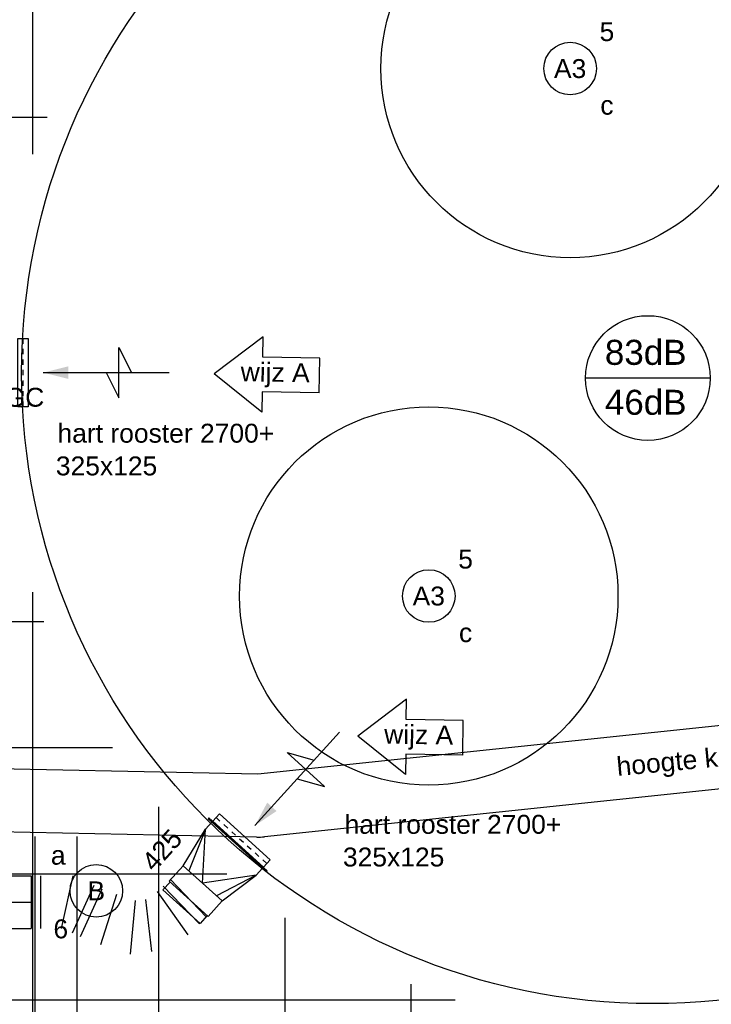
# Model space of a CAD drawing. Extents: x -132501 to 411300, y -42818 to 427495.
# Tile 86 of 256: x 24745 to 28035, y 17692 to 22376. Entities that reach past the tile are written whole.
import ezdxf
from ezdxf.enums import TextEntityAlignment as Align

# ---------------------------------------------------------------- set-up
doc = ezdxf.new("R2010")
doc.units = 0
doc.header["$LTSCALE"] = 50
doc.linetypes.add('CENTER2', pattern=[28.575, 19.05, -3.175, 3.175, -3.175])
doc.linetypes.add('STREEPJES', pattern=[0.1, 0.05, -0.05])
doc.layers.get('0').update_dxf_attribs({"linetype": 'CONTINUOUS'})
for name, color, linetype in [('45 Plafond 2D arcering', 7, 'CONTINUOUS'), ('brandmelddecibels', 3, 'CONTINUOUS'), ('EL6131--', 2, 'CONTINUOUS'), ('EL6222--', 3, 'CONTINUOUS'), ('EL6311--', 3, 'CONTINUOUS'), ('EL6350--', 3, 'CONTINUOUS'), ('EL6522--', 3, 'CONTINUOUS'), ('EM6131--', 1, 'CONTINUOUS'), ('WL524---', 90, 'CONTINUOUS'), ('WL570---_RETOUR', 112, 'CONTINUOUS'), ('WL570---_RETOUR_HL', 8, 'CONTINUOUS'), ('WL570---_RETOUR_RST', 2, 'CONTINUOUS'), ('WL570---_RETOUR_RST_HL', 1, 'CONTINUOUS'), ('WM570---_RETOUR', 1, 'CONTINUOUS'), ('WM570---_RETOUR_PR', 1, 'CONTINUOUS'), ('WM570---_RETOUR_RST_PR', 1, 'CONTINUOUS')]:
    doc.layers.add(name, color=color, linetype=linetype)
doc.styles.add('BURO-018', font='ARIAL.TTF', dxfattribs={"height": 63})

# ---------------------------------------------------------------- blocks, each defined once
blk = doc.blocks.new('1115B3A')
at = {"color": 0, "linetype": 'Continuous'}
blk.add_circle((0, 0), 2.5, dxfattribs=at)
at = {"color": 0, "linetype": 'Continuous', "style": 'BURO-018'}
for tag, p in [('E_GKAST', (0, 8)), ('E_GROEP', (0, 5)), ('E_SGROEP', (4.5, 5)), ('E_ARMCODE', (0, 0)), ('E_SLET', (4.5, -1))]:
    blk.add_attdef(tag, text='', height=1.8, dxfattribs=at).set_placement(p, align=Align.MIDDLE)
blk = doc.blocks.new('*U1440')
at = {"color": 0, "ltscale": 10}
blk.add_arc((-9.2, -150, -3030), 300, 83, 90, dxfattribs=at)
at = {"layer": 'EM6131--', "color": 1, "style": 'BURO-018'}
blk.add_attdef('POSNR', text='', height=90, dxfattribs=at).set_placement((0, 0), align=Align.MIDDLE)
blk = doc.blocks.new('*U1441')
at = {"color": 0, "ltscale": 10}
for p, q in [((0, 150, -3030), (3180, 150, -3030)), ((0, -150, -3030), (3180, -150, -3030))]:
    blk.add_line(p, q, dxfattribs=at)
at = {"layer": 'EM6131--', "color": 1, "style": 'BURO-018'}
blk.add_attdef('POSNR', text='', height=90, dxfattribs=at).set_placement((0, 0), align=Align.MIDDLE)
blk = doc.blocks.new('*U1443')
at = {"color": 0, "ltscale": 10}
for p, q in [((0, 150, -3030), (4519.9, 150, -3030)), ((0, -150, -3030), (4519.9, -150, -3030))]:
    blk.add_line(p, q, dxfattribs=at)
at = {"layer": 'EM6131--', "color": 1, "style": 'BURO-018'}
blk.add_attdef('POSNR', text='', height=90, dxfattribs=at).set_placement((0, 0), align=Align.MIDDLE)
blk = doc.blocks.new('*U1446')
at = {"color": 0, "ltscale": 10}
for p, q in [((0, 100, -2730), (5846.1, 100, -2730)), ((0, -100, -2730), (5846.1, -100, -2730))]:
    blk.add_line(p, q, dxfattribs=at)
at = {"layer": 'EM6131--', "color": 1, "style": 'BURO-018'}
blk.add_attdef('POSNR', text='', height=90, dxfattribs=at).set_placement((0, 0), align=Align.MIDDLE)
blk = doc.blocks.new('GAFGHYHY')
at = {"layer": '45 Plafond 2D arcering', "linetype": 'Continuous'}
h = blk.add_hatch(dxfattribs=at)
h.set_pattern_fill('RASTER_600_0002', color=8, style=0, pattern_type=2)
h.set_pattern_definition([(0, (329606.6, 263113), (0, 600), []), (90, (329606.6, 263113), (-600, 0), [])])
h.paths.add_polyline_path([(314958.4, 262579.2), (311651.4, 262579.2), (311651.4, 260865.8), (318334.4, 260865.8), (318334.4, 255497.5), (322319.4, 254963.9), (325862.9, 254725.7), (325862.9, 257249.3), (333290.9, 257249.3), (333290.9, 254942.5), (336798.3, 255489.7), (340391.3, 256042.1), (347581.1, 257147.4), (347540, 258187), (344346.2, 258187), (344274, 258060.1, -0.292774), (338835.2, 268361), (333245.8, 267502.2), (329585.4, 267292.1), (328865.2, 267293.5, 0.013134), (328865.7, 267533.5), (329496.9, 267532.3), (329497.1, 270676.8), (328743.1, 270676.8), (328743.1, 270841.8), (329497.1, 270841.8), (329497.1, 272301.8), (326028.6, 272301.8), (326028.6, 270841.8), (326783.1, 270841.8), (326783.1, 270676.8), (326008.6, 270676.8), (315530.3, 270676.8, -0.063565), (316101.1, 268525.1), (316090.1, 268527.3, -0.003567), (316103.7, 268406.4), (316579.8, 268479.9), (316533, 268710.4), (316694, 268745.3, -0.13568), (316434, 263929), (316278, 263981), (316414.8, 264432), (314732.6, 264432, 0.018168)], flags=0)
h.paths.add_polyline_path([(325877.2, 261732.8, -51.816741), (326135.7, 261974.1), (326121.5, 261988.2), (325864.1, 261748)], flags=0)
h.paths.add_polyline_path([(329466.1, 263438.9, -1), (335716.1, 263438.9, -1)], flags=0)
h.paths.add_polyline_path([(339101.7, 258177.8, -1), (333851.7, 258177.8, -1)], flags=0)
blk = doc.blocks.new('*U2186')
at = {"ltscale": 10}
blk.add_hatch(color=0, dxfattribs=at).paths.add_polyline_path([(96, 0), (216, 30), (216, -30)])
at = {"color": 0, "ltscale": 10}
for p, q in [((-24, 162.5, -2700), (24, 162.5, -2700)), ((-24, -162.5, -2700), (-24, 162.5, -2700)), ((24, 162.5, -2700), (24, -162.5, -2700)), ((456, -120, -2700), (456, 120, -2700)), ((456, 120, -2700), (516, 0, -2700)), ((96, 0, -2700), (696, 0, -2700)), ((396, 0, -2700), (456, -120, -2700)), ((24, -162.5, -2700), (-24, -162.5, -2700))]:
    blk.add_line(p, q, dxfattribs=at)
at = {"color": 8, "linetype": 'STREEPJES', "ltscale": 10}
blk.add_line((0, 162.5, -2700), (0, -162.5, -2700), dxfattribs=at)
at = {"layer": 'WL570---_RETOUR_RST_HL', "linetype": 'CENTER2'}
blk.add_circle((0, 0, -2700), 0.075, dxfattribs=at)
at = {"layer": 'WL570---_RETOUR_RST', "color": 1, "style": 'BURO-018'}
for tag in ['MC', 'Q']:
    blk.add_attdef(tag, text='', height=90, dxfattribs=at).set_placement((0, 0), align=Align.MIDDLE)
at = {"layer": 'WM570---_RETOUR_RST_PR', "color": 1, "style": 'BURO-018'}
blk.add_attdef('POSNR', text='', height=90, dxfattribs=at).set_placement((0, 0), align=Align.MIDDLE)
blk = doc.blocks.new('*U2190')
at = {"color": 0, "ltscale": 10}
for p, q in [((-50, 187.5, -2750), (-45, 187.5, -2750)), ((-50, -187.5, -2750), (-50, 187.5, -2750)), ((-45, -187.5, -2750), (-45, 187.5, -2750)), ((0, 162.5, -2750), (-45, 162.5, -2750)), ((0, 162.5, -2750), (200, 0, -2750)), ((0, 162.5, -2750), (200, 88.4, -2750)), ((200, 125, -2750), (0, 162.5, -2750)), ((300, 125, -2750), (200, 125, -2750)), ((200, -125, -2750), (200, 125, -2750)), ((300, -125, -2750), (300, 125, -2750)), ((300, 118.8, -2750), (350, 118.8, -2750)), ((350, 118.8, -2750), (350, -118.8, -2750)), ((200, 0, -2750), (0, -162.5, -2750)), ((0, -162.5, -2750), (200, -88.4, -2750)), ((200, -125, -2750), (0, -162.5, -2750)), ((300, -125, -2750), (200, -125, -2750)), ((300, -118.8, -2750), (350, -118.8, -2750)), ((-45, -162.5, -2750), (0, -162.5, -2750)), ((-50, -187.5, -2750), (-45, -187.5, -2750))]:
    blk.add_line(p, q, dxfattribs=at)
at = {"layer": 'WM570---_RETOUR_PR', "color": 1, "style": 'BURO-018'}
blk.add_attdef('POSNR', text='', height=90, dxfattribs=at).set_placement((0, 0), align=Align.MIDDLE)
blk = doc.blocks.new('*U2198')
at = {"color": 0, "ltscale": 10}
for p, q in [((0, 125, -2950), (696, 125, -2950)), ((0, -125, -2950), (0, 125, -2950)), ((696, 125, -2950), (696, -125, -2950)), ((0, -125, -2950), (696, -125, -2950))]:
    blk.add_line(p, q, dxfattribs=at)
at = {"layer": 'WL570---_RETOUR_HL', "linetype": 'CENTER2'}
blk.add_line((0, 0, -2950), (696, 0, -2950), dxfattribs=at)
at = {"layer": 'WM570---_RETOUR_PR', "color": 1, "style": 'BURO-018'}
blk.add_attdef('POSNR', text='', height=90, dxfattribs=at).set_placement((0, 0), align=Align.MIDDLE)
blk = doc.blocks.new('*U2199')
at = {"color": 0, "ltscale": 10}
for p, q in [((0, 125, -2950), (0, -125, -2950)), ((45.6, 125, -2950), (45.6, -125, -2950)), ((145.3, -125, -2950), (199.5, 125, -2950)), ((661.7, 109.6, -2950), (834.9, -70.7, -2950)), ((298.2, 80.1, -2950), (194.7, -147.4, -2950)), ((336.4, 62.7, -2950), (232.8, -164.8, -2950)), ((747.9, -154.3, -2950), (601.2, 51.5, -2950)), ((627.8, 77, -2950), (801, -103.3, -2950)), ((405.9, 36.5, -2950), (330.6, -202, -2950)), ((472.3, -246.7, -2950), (496.7, 7.8, -2950)), ((543.9, 13.3, -2950), (572.6, -235.1, -2950))]:
    blk.add_line(p, q, dxfattribs=at)
at = {"layer": 'WM570---_RETOUR_PR', "color": 1, "style": 'BURO-018'}
blk.add_attdef('POSNR', text='', height=90, dxfattribs=at).set_placement((0, 0), align=Align.MIDDLE)

msp = doc.modelspace()

# ---------------------------------------------------------------- linework, layer by layer
at = {"layer": 'brandmelddecibels'}
msp.add_line((28029.847, 20671.535), (27436.442, 20671.535), dxfattribs=at)
msp.add_circle((27733.1445, 20671.535), 296.7025, dxfattribs=at)
at = {"layer": 'EL6350--'}
for centre in [(27363.2937, 22144.0046), (26690.8621, 19634.4557)]:
    msp.add_circle(centre, 900, dxfattribs=at)
at = {"layer": 'WL570---_RETOUR', "color": 2}
for p, q in [((25902.9025, 20867.5921), (25670.6075, 20691.6472)), ((25901.433, 20770.5289), (25902.9025, 20867.5921)), ((26172.2172, 20766.4293), (25901.433, 20770.5289)), ((26169.7234, 20601.7143), (26172.2172, 20766.4293)), ((25897.4697, 20508.7507), (25670.6075, 20691.6472)), ((25898.9392, 20605.8139), (25897.4697, 20508.7507)), ((26169.7234, 20601.7143), (25898.9392, 20605.8139)), ((26585.399, 19143.5747), (26353.104, 18967.6298)), ((26583.9295, 19046.5115), (26585.399, 19143.5747)), ((26854.7137, 19042.4119), (26583.9295, 19046.5115)), ((26852.22, 18877.6968), (26854.7137, 19042.4119)), ((26579.9662, 18784.7333), (26353.104, 18967.6298)), ((26581.4357, 18881.7965), (26579.9662, 18784.7333)), ((26852.22, 18877.6968), (26581.4357, 18881.7965))]:
    msp.add_line(p, q, dxfattribs=at)
at = {"layer": 'WL570---_RETOUR_RST'}
msp.add_circle((27754.0223, 20695.1158), 3000, dxfattribs=at)

# ---------------------------------------------------------------- block references
at = {"layer": 'EL6131--'}
for name, p, rotation in [('*U1441', (29055.8269, 18970.5849, 3030), 186.0023512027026), ('*U1443', (25874.9188, 18637.2503, 3030), 178.8137282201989), ('*U1446', (24917.4008, 18490.4219, 2730), 270), ('*U1440', (25884.0918, 18637.0905, 3030), 186.0023512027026)]:
    msp.add_blockref(name, p, dxfattribs=dict(at, rotation=rotation))
at = {"layer": 'EL6311--'}
ref = msp.add_blockref('1115B3A', (27363.2937, 22144.0046), dxfattribs=dict(at, xscale=50, yscale=50, zscale=50))
ref.add_attrib('E_ARMCODE', 'A3', dxfattribs={"layer": '0', "color": 1, "linetype": 'Continuous', "height": 90, "style": 'BURO-018'}).set_placement((27363.2937, 22144.0046), align=Align.MIDDLE)
ref.add_attrib('E_SLET', 'c', dxfattribs={"layer": '0', "color": 1, "linetype": 'Continuous', "height": 90, "style": 'BURO-018'}).set_placement((27538.2937, 21969.0046), align=Align.MIDDLE)
ref.add_attrib('E_GROEP', '5', dxfattribs={"layer": '0', "color": 1, "linetype": 'Continuous', "height": 90, "style": 'BURO-018'}).set_placement((27538.2937, 22319.0046), align=Align.MIDDLE)
ref = msp.add_blockref('1115B3A', (26690.8621, 19634.4557), dxfattribs=dict(at, xscale=50, yscale=50, zscale=50))
ref.add_attrib('E_ARMCODE', 'A3', dxfattribs={"layer": '0', "color": 1, "linetype": 'Continuous', "height": 90, "style": 'BURO-018'}).set_placement((26690.8621, 19634.4557), align=Align.MIDDLE)
ref.add_attrib('E_SLET', 'c', dxfattribs={"layer": '0', "color": 1, "linetype": 'Continuous', "height": 90, "style": 'BURO-018'}).set_placement((26865.8621, 19459.4557), align=Align.MIDDLE)
ref.add_attrib('E_GROEP', '5', dxfattribs={"layer": '0', "color": 1, "linetype": 'Continuous', "height": 90, "style": 'BURO-018'}).set_placement((26865.8621, 19809.4557), align=Align.MIDDLE)
ref = msp.add_blockref('1115B3A', (25109.2437, 18231.7213), dxfattribs=dict(at, xscale=50.00000000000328, yscale=50.00000000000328, zscale=50, rotation=181.9948371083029))
ref.add_attrib('E_ARMCODE', 'B', dxfattribs={"layer": '0', "color": 1, "linetype": 'Continuous', "height": 90, "style": 'BURO-018'}).set_placement((25109.2437, 18231.7213), align=Align.MIDDLE)
ref.add_attrib('E_SLET', 'a', dxfattribs={"layer": '0', "color": 1, "linetype": 'Continuous', "height": 90, "style": 'BURO-018'}).set_placement((24928.2581, 18400.5236), align=Align.MIDDLE)
ref.add_attrib('E_GROEP', '6', dxfattribs={"layer": '0', "color": 1, "linetype": 'Continuous', "height": 90, "style": 'BURO-018'}).set_placement((24940.4414, 18050.7357), align=Align.MIDDLE)
at = {"layer": 'WL524---'}
msp.add_blockref('GAFGHYHY', (-304837.0445, -242743.8149), dxfattribs=at)
at = {"layer": 'WL570---_RETOUR', "color": 2, "rotation": 227.8398135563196}
msp.add_blockref('*U2190', (25749.4715, 18415.8133, 2750), dxfattribs=at)
at = {"layer": 'WL570---_RETOUR'}
for name, p in [('*U2198', (24103.008, 18177.4021, 2950)), ('*U2199', (24799.0159, 18177.4021, 2950))]:
    msp.add_blockref(name, p, dxfattribs=at)
at = {"layer": 'WL570---_RETOUR_RST', "color": 2}
ref = msp.add_blockref('*U2186', (24760.4041, 20697.2845, 2700), dxfattribs=at)
ref.add_attrib('Q', '425', dxfattribs={"color": 1, "height": 90, "style": 'BURO-018'}).set_placement((24472.9041, 20947.2845), align=Align.MIDDLE)
ref = msp.add_blockref('*U2186', (25799.5628, 18471.1334, 2700), dxfattribs=dict(at, rotation=47.8398135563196))
ref.add_attrib('Q', '425', dxfattribs={"color": 1, "height": 90, "rotation": 47.8398136, "style": 'BURO-018'}).set_placement((25421.2733, 18425.8194), align=Align.MIDDLE)

# ---------------------------------------------------------------- texts
at = {"layer": 'brandmelddecibels', "color": 2, "style": 'BURO-018'}
for s, p in [('83dB', (27722.7382, 20734.235)), ('46dB', (27722.7382, 20496.6049))]:
    msp.add_text(s, height=119.07, dxfattribs=at).set_placement(p, align=Align.CENTER)
at = {"layer": 'EL6222--', "color": 1, "style": 'BURO-018'}
msp.add_text('hoogte kabelgoot ??', height=90, rotation=5.3638453, dxfattribs=at).set_placement((27588.6054, 18778.0094))
at = {"layer": 'EL6522--', "style": 'BURO-018'}
msp.add_text('usb converter tbv TGC', height=90, dxfattribs=at).set_placement((23597.248, 20534.9943))
at = {"layer": 'WL570---_RETOUR', "color": 2, "style": 'BURO-018'}
for p in [(25795.5167, 20656.4203), (26478.0132, 18932.4029)]:
    msp.add_text('wijz A', height=90, rotation=359.1326193, dxfattribs=at).set_placement(p)
at = {"layer": 'WM570---_RETOUR', "style": 'BURO-018'}
for s, p in [('hart rooster 2700+', (24924.8131, 20363.9875)), ('325x125', (24916.9275, 20208.3897)), ('hart rooster 2700+', (26290.3831, 18503.1618)), ('325x125', (26282.4975, 18347.5639))]:
    msp.add_text(s, height=90, dxfattribs=at).set_placement(p)

doc.saveas('drawing.dxf')
